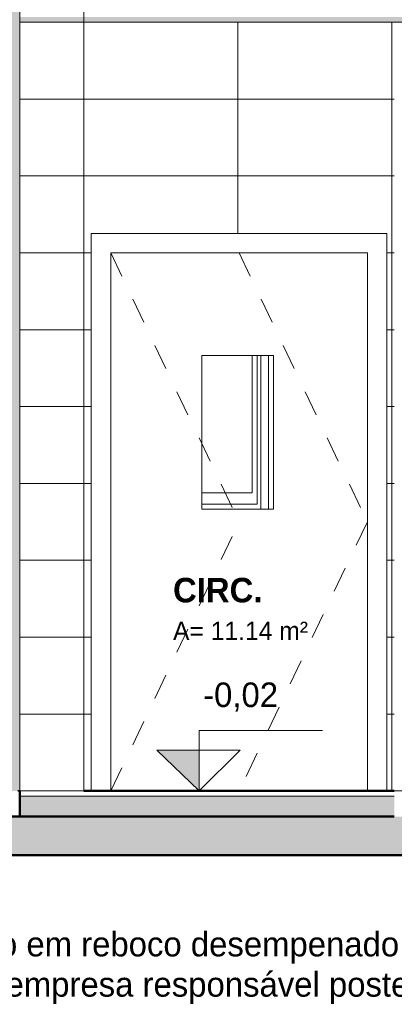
# Model space of a CAD drawing. Header units: metres. Extents: x -29 to 486, y -1 to 6.
# Tile 4 of 165: x -11.08 to -9.62, y -0.83 to 3.01. Entities that reach past the tile are written whole.
import ezdxf

# ---------------------------------------------------------------- set-up
doc = ezdxf.new("R2010")
doc.units = ezdxf.units.M
doc.linetypes.add('Dash', pattern=[0.00635, 0.003175, -0.003175])
for name, color, linetype, lineweight in [('A-ANNO-DIMS', 4, 'Continuous', 18), ('A-ANNO-DIMS-50', 211, 'Continuous', 9), ('A-AREA-IDEN', 2, 'Continuous', 9), ('A-DETL', 90, 'Continuous', 18), ('A-DETL-GENF', 92, 'Continuous', 18), ('A-DOOR', 31, 'Continuous', 18), ('A-DOOR-FRAM', 31, 'Continuous', 18), ('A-FLOR', 192, 'Continuous', 18), ('A-FLOR-MCUT', 51, 'Continuous', 18), ('A-FLOR-PATT', 8, 'Continuous', 50), ('A-GLAZ', 151, 'Continuous', 18), ('A-WALL', 113, 'Continuous', 18), ('A-WALL-PATT', 111, 'Continuous', 35), ('Drawing3_dwg _2_', 8, 'Continuous', 18), ('G-ANNO-TEXT', 231, 'Continuous', 9)]:
    doc.layers.add(name, color=color, linetype=linetype, lineweight=lineweight)
doc.styles.add('Century Gothic', font='GOTHIC.TTF', dxfattribs={"height": 0.071856})
doc.styles.add('Century Gothic_1', font='GOTHIC.TTF', dxfattribs={"height": 0.095807})
doc.styles.add('Century Gothic_2', font='GOTHIC.TTF', dxfattribs={"height": 0.119759})
doc.styles.add('Century Gothic_B', font='GOTHICB.TTF', dxfattribs={"height": 0.095741})
doc.dimstyles.new('_Cotas_detalhamento_2_5_mm', dxfattribs={"dimscale": 0.3048, "dimtxt": 0.125, "dimasz": 0.246063, "dimexe": 0.164042, "dimexo": 0.492126, "dimgap": 0.246063, "dimtad": 1, "dimdec": 0, "dimlfac": 100, "dimzin": 0, "dimdsep": 46, "dimtxsty": 'Century Gothic_2', "dimblk1": 'OBLIQUE', "dimblk2": 'OBLIQUE', "dimsah": 1, "dimcen": 0.09, "dimdle": 0.82021, "dimazin": 0, "dimtfac": 1, "dimtdec": 4, "dimtix": 1, "dimtmove": 0, "dimatfit": 3, "dimfxl": 1, "dimtvp": 1, "dimtolj": 1, "dimtzin": 0, "dimarcsym": 2})

# ---------------------------------------------------------------- blocks, each defined once
blk = doc.blocks.new('_Porta 90 cm _2_ - _PORTA 90 CM 2-1561947-Corte CC')
at = {"layer": 'A-DOOR-FRAM'}
blk.add_line((-10.1079, 1.1), (-10.1079, 1.7), dxfattribs=at)
blk = doc.blocks.new('Drawing3_dwg _2_-1487641-Corte CC')
at = {"lineweight": 18, "flags": 128}
blk.add_lwpolyline([(-10.8273, 0), (-8.3148, 0), (-7.2173, 0)], dxfattribs=at)
blk = doc.blocks.new('M_Fixado - 1_50x2_70 _1_10-2053527-Corte CC')
at = {"layer": 'A-GLAZ'}
for p, q in [((-10.1712, 1.7), (-10.1712, 1.163)), ((-10.1514, 1.7), (-10.1514, 1.119)), ((-10.1373, 1.1), (-10.1373, 1.7)), ((-10.1712, 1.163), (-10.3679, 1.163)), ((-10.1514, 1.119), (-10.3679, 1.119))]:
    blk.add_line(p, q, dxfattribs=at)
blk = doc.blocks.new('M_Bifold-2 Panel - Cópia - 0915 x 2134mm-2539048-Corte CC')
at = {"layer": 'A-DOOR', "linetype": 'Dash'}
for p, q in [((-10.7223, 2.1), (-10.2223, 1.05)), ((-10.2223, 2.1), (-9.7223, 1.05)), ((-10.7223, 0), (-10.2223, 1.05)), ((-9.7223, 1.05), (-10.2223, 0))]:
    blk.add_line(p, q, dxfattribs=at)
at = {"layer": 'A-DOOR'}
for p, q in [((-10.3679, 1.7), (-10.0879, 1.7)), ((-10.3679, 1.1), (-10.3679, 1.7)), ((-10.0879, 1.7), (-10.0879, 1.1)), ((-10.0879, 1.1), (-10.3679, 1.1))]:
    blk.add_line(p, q, dxfattribs=at)
at = {"layer": 'A-DOOR-FRAM'}
for p, q in [((-10.7983, 2.176), (-10.7983, 0)), ((-9.6463, 2.176), (-10.7983, 2.176)), ((-9.6463, 0), (-9.6463, 2.176)), ((-10.7223, 0), (-10.7223, 2.1)), ((-10.7223, 2.1), (-9.7223, 2.1)), ((-9.7223, 2.1), (-9.7223, 0))]:
    blk.add_line(p, q, dxfattribs=at)
blk = doc.blocks.new('DIMBLOCK18-Corte CC')
at = {"layer": 'A-ANNO-DIMS-50', "transparency": 16777216}
for p, q in [((-11.5299, 3.25), (-11.5299, -0.25)), ((-11.2273, 3), (-11.5799, 3)), ((-11.5299, 3), (-11.2273, 3)), ((-11.2273, 0), (-11.5799, 0)), ((-11.5299, 0), (-11.2273, 0))]:
    blk.add_line(p, q, dxfattribs=at)
at = {"layer": 'A-ANNO-DIMS-50', "lineweight": 18, "transparency": 16777216}
for p, q in [((-11.5299, 3), (-11.5674, 3.0375)), ((-11.5299, 3), (-11.4924, 2.9625)), ((-11.5299, 0), (-11.5674, 0.0375)), ((-11.5299, 0), (-11.4924, -0.0375))]:
    blk.add_line(p, q, dxfattribs=at)
at = {"layer": 'A-ANNO-DIMS-50', "color": 0, "transparency": 16777216, "insert": (-11.7584, 1.3601), "char_height": 0.11976, "width": 0.335714, "attachment_point": 1, "rotation": 90, "line_spacing_factor": 0.984117, "style": 'Century Gothic_2'}
blk.add_mtext('300', dxfattribs=at)
blk = doc.blocks.new('_Oblique')
at = {"color": 0, "linetype": 'ByBlock', "lineweight": -2}
blk.add_line((-0.5, -0.5), (0.5, 0.5), dxfattribs=at)

msp = doc.modelspace()

# ---------------------------------------------------------------- hatches: boundary and pattern name
at = {"layer": 'A-DETL-GENF'}
for color, points in [(1, [(-9.0646, 3), (-7.3673, 3), (-7.3673, 3.02), (-11.0773, 3.02), (-11.0773, 3), (-10.7577, 3)]), (7, [(-10.3774, 0), (-10.3774, 0.1599), (-10.5425, 0.1599)])]:
    msp.add_hatch(color=color, dxfattribs=at).paths.add_polyline_path(points, flags=0)
h = msp.add_hatch(dxfattribs=at)
h.set_pattern_fill('FP_23', color=55, style=0, pattern_type=2)
h.set_pattern_definition([(0, (-13.827, 3.3), (0, 0.3), []), (90, (-13.827, 3.3), (-0.6, 4e-17), [])])
h.paths.add_polyline_path([(-10.8273, 0), (-10.8273, 3), (-11.0773, 3), (-11.0773, 0)], flags=0)
at = {"layer": 'A-FLOR-PATT', "lineweight": 18}
for points in [[(-11.0773, -0.1), (-9.6173, -0.1), (-9.6173, -0.02), (-11.0773, -0.02)], [(-29.3815, -0.25), (24.7968, -0.25), (24.7968, -0.1), (-29.3815, -0.1), (-29.3815, -0.2384)]]:
    msp.add_hatch(color=256, dxfattribs=at).paths.add_polyline_path(points, flags=0)
at = {"layer": 'A-WALL-PATT', "lineweight": 18}
msp.add_hatch(color=256, dxfattribs=at).paths.add_polyline_path([(-11.2273, 0), (-11.0773, 0), (-11.0773, 3.85), (-11.2273, 3.85), (-11.2273, 0.7023)], flags=0)
h = msp.add_hatch(dxfattribs=at)
h.set_pattern_fill('FP_15', color=256, style=0, pattern_type=2)
h.set_pattern_definition([(0, (-11.427, 0.3), (0, 0.3), []), (90, (-11.427, 0.3), (-0.6, 4e-17), [])])
h.paths.add_polyline_path([(-10.8273, 0), (-10.7983, 0), (-10.7983, 2.176), (-9.6463, 2.176), (-9.6463, 0), (-9.6173, 0), (-9.6173, 3), (-10.8273, 3), (-10.8273, 0.7023)], flags=0)

# ---------------------------------------------------------------- linework, layer by layer
at = {"layer": 'A-DETL'}
for p, q in [((-11.0773, 0), (-11.0773, 3.85)), ((-10.8273, 3.85), (-10.8273, 0)), ((-11.0773, 3.02), (-11.0773, 3)), ((-11.0773, 3), (-7.3673, 3)), ((-10.3774, 0), (-10.3774, 0.2358)), ((-10.3774, 0.2358), (-9.8974, 0.2358)), ((-10.5425, 0.1599), (-10.2175, 0.1599)), ((-10.5425, 0.1599), (-10.3774, 0)), ((-10.2175, 0.1599), (-10.3774, 0)), ((-10.8273, 0), (-11.0773, 0))]:
    msp.add_line(p, q, dxfattribs=at)
at = {"layer": 'A-FLOR', "lineweight": 50}
for p, q in [((-11.0773, 0), (-11.0773, -0.1)), ((-9.6173, 0), (-10.8273, 0)), ((-9.6173, -0.1), (-27.884, -0.1)), ((-29.3815, -0.25), (24.7968, -0.25))]:
    msp.add_line(p, q, dxfattribs=at)
at = {"layer": 'A-FLOR-MCUT'}
msp.add_line((-9.6173, -0.02), (-11.0773, -0.02), dxfattribs=at)
at = {"layer": 'A-WALL'}
msp.add_line((-10.1373, 1.7), (-10.1373, 1.1), dxfattribs=at)
at = {"layer": 'A-WALL', "lineweight": 35}
msp.add_line((-11.084, 0), (-11.0773, 0), dxfattribs=at)

# ---------------------------------------------------------------- block references
at = {"layer": 'A-DOOR'}
for name in ['M_Bifold-2 Panel - Cópia - 0915 x 2134mm-2539048-Corte CC', '_Porta 90 cm _2_ - _PORTA 90 CM 2-1561947-Corte CC']:
    msp.add_blockref(name, (0, 0), dxfattribs=at)
at = {"layer": 'A-GLAZ'}
msp.add_blockref('M_Fixado - 1_50x2_70 _1_10-2053527-Corte CC', (0, 0), dxfattribs=at)
at = {"layer": 'Drawing3_dwg _2_', "color": 4}
msp.add_blockref('Drawing3_dwg _2_-1487641-Corte CC', (0, 0), dxfattribs=at)

# ---------------------------------------------------------------- texts
at = {"layer": 'A-AREA-IDEN', "attachment_point": 1}
for s, insert, char_height, width, line_spacing_factor, style in [('CIRC.', (-10.4797, 0.8317), 0.09574, 0.4308, 0.984796, 'Century Gothic_B'), ('A= 11.14 m²', (-10.4797, 0.6607), 0.071856, 0.6687, 0.984117, 'Century Gothic')]:
    msp.add_mtext(s, dxfattribs=dict(at, insert=insert, char_height=char_height, width=width, line_spacing_factor=line_spacing_factor, style=style))
at = {"layer": 'G-ANNO-TEXT', "color": 7, "attachment_point": 1, "line_spacing_factor": 0.984117, "style": 'Century Gothic_1'}
for s, insert, char_height, width in [('-0,02', (-10.3623, 0.4233), 0.09581, 0.3552), ('OBS.: CÂMARAS FRIAS= acabamento em reboco desempenado no Piso,\\P parede e teto. Será especificado pela empresa responsável posteriormente', (-13.3262, -0.5497), 0.095807, 5.8392)]:
    msp.add_mtext(s, dxfattribs=dict(at, insert=insert, char_height=char_height, width=width))

# ---------------------------------------------------------------- dimensions: what is measured, and where the dimension line sits
at = {"layer": 'A-ANNO-DIMS', "lineweight": 9}
dim = msp.add_linear_dim(base=(-11.5299, 0), p1=(-11.0773, 3), p2=(-11.0773, 0), angle=90, dimstyle='_Cotas_detalhamento_2_5_mm', override={"dimpost": '<>', "dimfxl": 3}, dxfattribs=at)
dim.commit()
dim.dimension.update_dxf_attribs({"geometry": 'DIMBLOCK18-Corte CC', "text_midpoint": (-11.6678, 1.5)})

doc.saveas('drawing.dxf')
